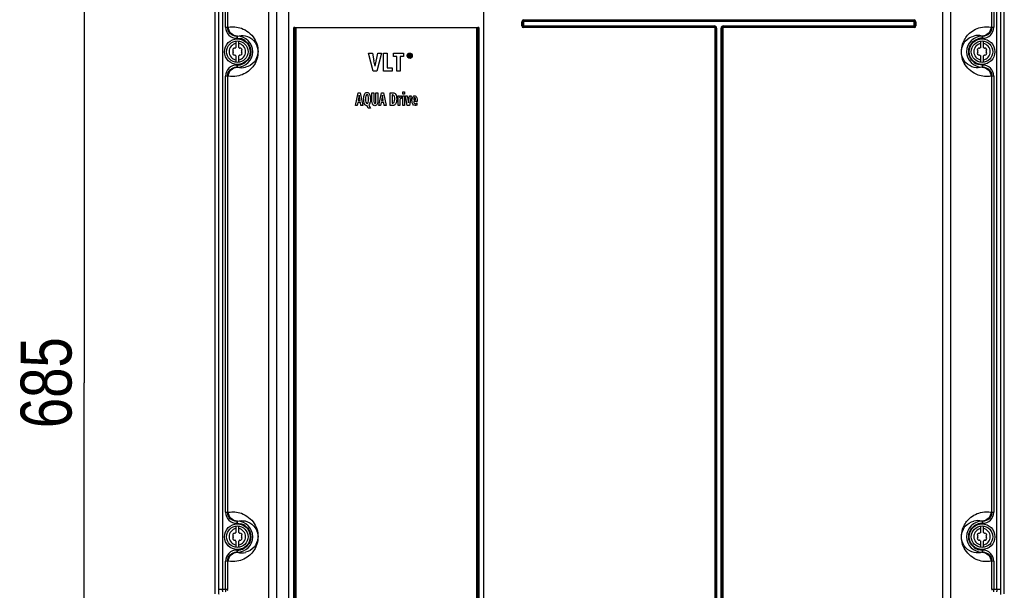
# Model space of a CAD drawing. Header units: inches. Extents: x 0 to 117, y 0 to 83.
# Tile 8 of 74: x 14 to 29, y 39 to 48. Entities that reach past the tile are written whole.
import ezdxf

# ---------------------------------------------------------------- set-up
doc = ezdxf.new("R2010")
doc.units = ezdxf.units.IN
doc.header["$LTSCALE"] = 6.431102
doc.header["$MEASUREMENT"] = 0
doc.layers.get('0').update_dxf_attribs({"linetype": 'CONTINUOUS'})
doc.styles.get("Standard").update_dxf_attribs({"font": 'txt', "width": 0.8})
doc.dimstyles.new('DIMSTYLE_1', dxfattribs={"dimtxt": 0.78125, "dimasz": 0.7, "dimexe": 0.18, "dimexo": 0.0625, "dimgap": 0.09, "dimtad": 1, "dimdec": 1, "dimzin": 4, "dimdsep": 46, "dimtxsty": 'STANDARD', "dimblk": '_FILLED', "dimblk1": '_FILLED', "dimblk2": '_FILLED', "dimcen": 0.09, "dimadec": 0, "dimazin": 0, "dimtfac": 1, "dimtdec": 1, "dimtofl": 0, "dimtmove": 0, "dimatfit": 3, "dimldrblk": '_FILLED', "dimfxl": 1, "dimtolj": 1, "dimtzin": 4, "dimarcsym": 0})
doc.dimstyles.new('DIMSTYLE_2', dxfattribs={"dimtxt": 0.78125, "dimasz": 0.7, "dimexe": 0.18, "dimexo": 0.0625, "dimgap": 0.09, "dimtad": 1, "dimdec": 0, "dimzin": 4, "dimdsep": 46, "dimtxsty": 'STANDARD', "dimblk": '_FILLED', "dimblk1": '_FILLED', "dimblk2": '_FILLED', "dimcen": 0.09, "dimadec": 0, "dimazin": 0, "dimtfac": 1, "dimtdec": 0, "dimtofl": 0, "dimtmove": 0, "dimatfit": 3, "dimldrblk": '_FILLED', "dimfxl": 1, "dimtolj": 1, "dimtzin": 4, "dimarcsym": 0})

# ---------------------------------------------------------------- blocks, each defined once
blk = doc.blocks.new('_FILLED')
at = {"color": 0, "linetype": 'BYBLOCK'}
blk.add_solid([(0, 0), (-1, 0.143), (-1, -0.143)], dxfattribs=at)
blk = doc.blocks.new('*D0')
at = {"color": 7, "linetype": 'CONTINUOUS'}
for p, q in [((36.272, 25.726), (36.272, 34.47)), ((27.664, 28.618), (36.077, 28.618)), ((36.077, 28.618), (36.647, 28.618)), ((36.272, 28.618), (36.272, 25.726)), ((36.272, 22.834), (36.272, 25.726)), ((29.626, 22.834), (36.077, 22.834)), ((36.077, 22.834), (36.647, 22.834))]:
    blk.add_line(p, q, dxfattribs=at)
at = {"color": 7, "linetype": 'CONTINUOUS', "xscale": 0.7, "yscale": 0.7, "zscale": 0.7}
for p, rotation in [((36.272, 28.618), 90), ((36.272, 22.834), 270)]:
    blk.add_blockref('_FILLED', p, dxfattribs=dict(at, rotation=rotation))
at = {"color": 7, "linetype": 'CONTINUOUS', "insert": (35.295, 30.095), "char_height": 0.78125, "width": 9.375, "attachment_point": 1, "rotation": 90, "line_spacing_factor": 0.9}
blk.add_mtext('200 MIN\\PAIR SPACE INLET', dxfattribs=at)
blk = doc.blocks.new('*D7')
at = {"color": 7, "linetype": 'CONTINUOUS'}
for p, q in [((16.817, 55.599), (14.472, 55.599)), ((14.847, 55.599), (14.847, 42.109)), ((14.847, 28.618), (14.847, 42.109)), ((18.142, 28.618), (14.472, 28.618))]:
    blk.add_line(p, q, dxfattribs=at)
at = {"color": 7, "linetype": 'CONTINUOUS', "xscale": 0.7, "yscale": 0.7, "zscale": 0.7}
for p, rotation in [((14.847, 55.599), 90), ((14.847, 28.618), 270)]:
    blk.add_blockref('_FILLED', p, dxfattribs=dict(at, rotation=rotation))
at = {"color": 7, "linetype": 'CONTINUOUS', "insert": (13.871, 42.109), "char_height": 0.7812, "width": 1.875, "attachment_point": 2, "rotation": 90, "line_spacing_factor": 0.9}
blk.add_mtext('685', dxfattribs=at)

msp = doc.modelspace()

# ---------------------------------------------------------------- linework, layer by layer
at = {"color": 7, "linetype": 'CONTINUOUS'}
for p, q in [((16.909, 38.942), (16.909, 55.305)), ((16.967, 55.305), (16.967, 38.942)), ((28.838, 38.942), (28.838, 55.305)), ((28.897, 55.305), (28.897, 38.942)), ((16.855, 38.869), (16.855, 55.165)), ((17.793, 55.209), (17.793, 29.416)), ((28.013, 29.416), (28.013, 55.209)), ((28.951, 38.869), (28.951, 55.165)), ((17.675, 29.444), (17.675, 55.091)), ((17.982, 29.42), (17.982, 55.091)), ((20.974, 29.074), (20.974, 55.091)), ((28.13, 55.091), (28.13, 29.444)), ((17.014, 47.562), (17.014, 54.254)), ((17.045, 54.253), (17.045, 47.563)), ((28.761, 47.563), (28.761, 54.253)), ((28.792, 54.254), (28.792, 47.562)), ((17.014, 47.562), (17.045, 47.562)), ((17.045, 47.563), (17.057, 47.563)), ((18.062, 29.556), (18.062, 47.559)), ((18.062, 47.559), (20.894, 47.559)), ((18.076, 47.556), (18.076, 29.556)), ((18.089, 47.554), (18.089, 29.556)), ((20.866, 47.554), (18.089, 47.554)), ((20.866, 29.556), (20.866, 47.554)), ((20.88, 29.556), (20.88, 47.556)), ((20.894, 47.559), (20.894, 29.556)), ((21.555, 47.583), (21.555, 47.646)), ((21.58, 47.646), (21.555, 47.646)), ((21.555, 47.583), (21.58, 47.583)), ((21.567, 47.646), (21.567, 47.583)), ((21.58, 47.649), (21.58, 47.581)), ((27.573, 47.649), (21.58, 47.649)), ((21.58, 47.581), (24.509, 47.581)), ((21.582, 47.673), (21.582, 47.649)), ((21.582, 47.673), (27.57, 47.673)), ((27.57, 47.661), (21.582, 47.661)), ((21.582, 47.581), (21.582, 47.556)), ((21.582, 47.568), (24.509, 47.568)), ((24.509, 47.556), (21.582, 47.556)), ((24.509, 47.556), (24.509, 47.581)), ((24.643, 47.581), (24.643, 47.556)), ((24.643, 47.581), (27.573, 47.581)), ((24.643, 47.568), (27.57, 47.568)), ((27.57, 47.556), (24.643, 47.556)), ((27.57, 47.649), (27.57, 47.673)), ((27.57, 47.556), (27.57, 47.581)), ((27.573, 47.581), (27.573, 47.649)), ((27.597, 47.646), (27.573, 47.646)), ((27.573, 47.583), (27.597, 47.583)), ((27.585, 47.583), (27.585, 47.646)), ((27.597, 47.646), (27.597, 47.583)), ((28.748, 47.563), (28.761, 47.563)), ((28.761, 47.562), (28.792, 47.562)), ((17.184, 47.424), (17.194, 47.426)), ((17.184, 47.424), (17.184, 47.393)), ((17.184, 47.424), (17.194, 47.424)), ((17.194, 47.393), (17.194, 47.426)), ((24.518, 29.555), (24.518, 47.548)), ((24.542, 47.548), (24.518, 47.548)), ((24.53, 47.548), (24.53, 29.555)), ((24.542, 47.548), (24.542, 29.552)), ((24.61, 29.552), (24.61, 47.548)), ((24.635, 47.548), (24.61, 47.548)), ((24.622, 29.555), (24.622, 47.548)), ((24.635, 47.548), (24.635, 29.555)), ((28.612, 47.426), (28.612, 47.393)), ((28.612, 47.426), (28.622, 47.424)), ((28.612, 47.424), (28.622, 47.424)), ((28.622, 47.393), (28.622, 47.424)), ((17.175, 47.258), (17.175, 47.351)), ((17.195, 47.393), (17.184, 47.393)), ((17.214, 47.352), (17.214, 47.258)), ((28.592, 47.258), (28.592, 47.351)), ((28.622, 47.393), (28.612, 47.393)), ((28.631, 47.352), (28.631, 47.258)), ((17.175, 47.023), (17.175, 47.117)), ((17.214, 47.117), (17.214, 47.024)), ((19.275, 46.888), (19.205, 47.164)), ((19.205, 47.164), (19.264, 47.164)), ((19.264, 47.164), (19.289, 47.044)), ((19.305, 46.963), (19.348, 47.164)), ((19.404, 47.164), (19.334, 46.888)), ((19.348, 47.164), (19.404, 47.164)), ((19.436, 46.888), (19.436, 47.164)), ((19.436, 47.164), (19.491, 47.164)), ((19.491, 47.164), (19.491, 46.938)), ((19.586, 47.114), (19.586, 47.164)), ((19.586, 47.164), (19.743, 47.164)), ((19.637, 47.114), (19.586, 47.114)), ((19.637, 46.888), (19.637, 47.114)), ((19.692, 47.114), (19.692, 46.888)), ((19.743, 47.114), (19.692, 47.114)), ((19.743, 47.164), (19.743, 47.114)), ((19.821, 47.104), (19.821, 47.148)), ((19.821, 47.148), (19.836, 47.148)), ((19.83, 47.104), (19.821, 47.104)), ((19.83, 47.14), (19.83, 47.13)), ((19.836, 47.14), (19.83, 47.14)), ((19.83, 47.13), (19.836, 47.13)), ((19.831, 47.126), (19.83, 47.104)), ((19.843, 47.104), (19.839, 47.111)), ((19.843, 47.123), (19.853, 47.104)), ((19.853, 47.104), (19.843, 47.104)), ((28.592, 47.023), (28.592, 47.117)), ((28.631, 47.117), (28.631, 47.024)), ((17.184, 46.982), (17.184, 46.951)), ((17.184, 46.982), (17.194, 46.982)), ((17.194, 46.949), (17.184, 46.951)), ((17.194, 46.951), (17.184, 46.951)), ((17.194, 46.949), (17.194, 46.982)), ((19.305, 46.963), (19.289, 47.044)), ((28.611, 46.982), (28.622, 46.982)), ((28.612, 46.982), (28.612, 46.949)), ((28.622, 46.951), (28.612, 46.949)), ((28.622, 46.951), (28.612, 46.951)), ((28.622, 46.951), (28.622, 46.982)), ((17.014, 40.121), (17.014, 46.813)), ((17.045, 46.813), (17.014, 46.813)), ((17.045, 46.812), (17.045, 40.122)), ((17.057, 46.812), (17.045, 46.812)), ((19.334, 46.888), (19.275, 46.888)), ((19.568, 46.888), (19.436, 46.888)), ((19.491, 46.938), (19.568, 46.938)), ((19.568, 46.938), (19.568, 46.888)), ((19.692, 46.888), (19.637, 46.888)), ((28.761, 46.812), (28.748, 46.812)), ((28.792, 46.813), (28.761, 46.813)), ((28.761, 40.122), (28.761, 46.812)), ((28.792, 46.813), (28.792, 40.121)), ((19.005, 46.361), (19.046, 46.557)), ((19.046, 46.557), (19.078, 46.557)), ((19.062, 46.52), (19.047, 46.438)), ((19.075, 46.438), (19.062, 46.52)), ((19.078, 46.557), (19.117, 46.361)), ((19.257, 46.432), (19.257, 46.557)), ((19.257, 46.557), (19.286, 46.557)), ((19.286, 46.557), (19.286, 46.425)), ((19.319, 46.425), (19.319, 46.557)), ((19.319, 46.557), (19.347, 46.557)), ((19.347, 46.557), (19.347, 46.432)), ((19.363, 46.361), (19.403, 46.557)), ((19.403, 46.557), (19.435, 46.557)), ((19.419, 46.52), (19.404, 46.438)), ((19.432, 46.438), (19.419, 46.52)), ((19.435, 46.557), (19.475, 46.361)), ((19.538, 46.361), (19.538, 46.557)), ((19.538, 46.557), (19.582, 46.557)), ((19.567, 46.523), (19.567, 46.395)), ((19.575, 46.523), (19.567, 46.523)), ((19.657, 46.508), (19.682, 46.508)), ((19.682, 46.508), (19.683, 46.481)), ((19.711, 46.51), (19.713, 46.469)), ((19.73, 46.533), (19.73, 46.572)), ((19.73, 46.572), (19.757, 46.572)), ((19.757, 46.533), (19.73, 46.533)), ((19.73, 46.361), (19.73, 46.508)), ((19.73, 46.508), (19.757, 46.508)), ((19.757, 46.572), (19.757, 46.533)), ((19.757, 46.508), (19.757, 46.361)), ((19.799, 46.361), (19.77, 46.508)), ((19.77, 46.508), (19.799, 46.508)), ((19.799, 46.508), (19.816, 46.403)), ((19.816, 46.403), (19.833, 46.508)), ((19.86, 46.508), (19.832, 46.361)), ((19.833, 46.508), (19.86, 46.508)), ((19.033, 46.361), (19.005, 46.361)), ((19.042, 46.405), (19.033, 46.361)), ((19.08, 46.405), (19.042, 46.405)), ((19.047, 46.438), (19.075, 46.438)), ((19.088, 46.361), (19.08, 46.405)), ((19.117, 46.361), (19.088, 46.361)), ((19.201, 46.322), (19.186, 46.357)), ((19.208, 46.367), (19.233, 46.322)), ((19.39, 46.361), (19.363, 46.361)), ((19.399, 46.405), (19.39, 46.361)), ((19.438, 46.405), (19.399, 46.405)), ((19.404, 46.438), (19.432, 46.438)), ((19.445, 46.361), (19.438, 46.405)), ((19.475, 46.361), (19.445, 46.361)), ((19.578, 46.361), (19.538, 46.361)), ((19.567, 46.395), (19.576, 46.395)), ((19.658, 46.361), (19.658, 46.477)), ((19.686, 46.361), (19.658, 46.361)), ((19.683, 46.481), (19.688, 46.493)), ((19.686, 46.426), (19.686, 46.361)), ((19.757, 46.361), (19.73, 46.361)), ((19.832, 46.361), (19.799, 46.361)), ((19.898, 46.456), (19.898, 46.446)), ((19.898, 46.446), (19.927, 46.446)), ((19.952, 46.422), (19.898, 46.422)), ((19.946, 46.4), (19.947, 46.367)), ((19.952, 46.433), (19.952, 46.422)), ((19.233, 46.322), (19.201, 46.322)), ((17.014, 40.121), (17.045, 40.121)), ((17.045, 40.122), (17.057, 40.122)), ((28.748, 40.122), (28.761, 40.122)), ((28.761, 40.121), (28.792, 40.121)), ((17.175, 39.817), (17.175, 39.91)), ((17.184, 39.983), (17.194, 39.985)), ((17.184, 39.983), (17.184, 39.952)), ((17.184, 39.983), (17.194, 39.983)), ((17.195, 39.952), (17.184, 39.952)), ((17.194, 39.952), (17.194, 39.985)), ((17.214, 39.911), (17.214, 39.817)), ((28.592, 39.817), (28.592, 39.91)), ((28.612, 39.985), (28.622, 39.983)), ((28.612, 39.985), (28.612, 39.952)), ((28.612, 39.983), (28.622, 39.983)), ((28.622, 39.952), (28.612, 39.952)), ((28.622, 39.952), (28.622, 39.983)), ((28.631, 39.911), (28.631, 39.817)), ((17.175, 39.582), (17.175, 39.676)), ((17.214, 39.676), (17.214, 39.583)), ((28.592, 39.582), (28.592, 39.676)), ((28.631, 39.676), (28.631, 39.583)), ((17.184, 39.541), (17.184, 39.51)), ((17.184, 39.541), (17.194, 39.541)), ((17.194, 39.508), (17.184, 39.51)), ((17.194, 39.51), (17.184, 39.51)), ((17.194, 39.508), (17.194, 39.541)), ((28.611, 39.541), (28.622, 39.541)), ((28.612, 39.541), (28.612, 39.508)), ((28.622, 39.51), (28.612, 39.508)), ((28.622, 39.51), (28.612, 39.51)), ((28.622, 39.51), (28.622, 39.541)), ((17.014, 38.942), (17.014, 39.372)), ((17.045, 39.372), (17.014, 39.372)), ((17.045, 39.371), (17.045, 38.942)), ((17.057, 39.371), (17.045, 39.371)), ((28.761, 39.371), (28.748, 39.371)), ((28.792, 39.372), (28.761, 39.372)), ((28.761, 38.942), (28.761, 39.371)), ((28.792, 39.372), (28.792, 38.942)), ((16.909, 38.942), (17.045, 38.942)), ((28.761, 38.942), (28.897, 38.942))]:
    msp.add_line(p, q, dxfattribs=at)
for centre, radius in [((17.194, 47.187), 0.197), ((17.194, 47.187), 0.165), ((28.612, 47.187), 0.197), ((28.612, 47.187), 0.165), ((17.194, 39.746), 0.197), ((17.194, 39.746), 0.165), ((28.612, 39.746), 0.197), ((28.612, 39.746), 0.165)]:
    msp.add_circle(centre, radius, dxfattribs=at)
for centre, radius, start, end in [((21.582, 47.646), 0.0271, 90, 180), ((21.582, 47.583), 0.0271, 180, 270), ((21.582, 47.646), 0.0148, 90, 180), ((21.582, 47.583), 0.0148, 180, 270), ((24.509, 47.548), 0.033, 0, 90), ((24.509, 47.548), 0.0207, 0, 90), ((24.509, 47.548), 0.00838, 0, 90), ((24.643, 47.548), 0.033, 90, 180), ((24.643, 47.548), 0.0207, 90, 180), ((24.643, 47.548), 0.00838, 90, 180), ((27.57, 47.646), 0.0271, 0, 90), ((27.57, 47.646), 0.0148, 0, 90), ((27.57, 47.583), 0.0271, 270, 0), ((27.57, 47.583), 0.0148, 270, 0), ((17.194, 47.187), 0.237, 270, 90), ((28.612, 47.187), 0.237, 90, 270), ((28.546, 47.182), 0.253, 74.9633, 104.2365), ((17.194, 47.187), 0.126, 98.9893, 261.0107), ((17.194, 47.238), 0.0278, 135.1823, 160.2725), ((17.194, 47.187), 0.126, 278.9893, 81.0107), ((17.194, 47.238), 0.0278, 19.8771, 44.8177), ((17.194, 47.187), 0.206, 56.3091, 76.146), ((28.612, 47.187), 0.126, 98.9893, 261.0107), ((28.612, 47.187), 0.206, 110.112, 123.4636), ((28.612, 47.186), 0.207, 96.271, 110.0281), ((28.612, 47.238), 0.0278, 135.1823, 160.2725), ((28.612, 47.189), 0.204, 90.0157, 96.2774), ((28.612, 47.187), 0.126, 278.9893, 81.0107), ((28.612, 47.238), 0.0278, 19.8771, 44.8177), ((17.15, 47.213), 0.0278, 79.8771, 220.1223), ((17.15, 47.162), 0.0278, 139.8771, 280.1223), ((17.12, 47.187), 0.0118, 319.8771, 40.1243), ((17.157, 47.252), 0.0118, 259.8771, 340.1243), ((17.157, 47.123), 0.0118, 19.8771, 100.1243), ((17.194, 47.136), 0.0278, 199.8771, 224.8177), ((17.194, 47.136), 0.0278, 315.1823, 340.2725), ((17.231, 47.252), 0.0118, 199.8771, 280.1243), ((17.231, 47.123), 0.0118, 79.8771, 160.1243), ((17.238, 47.213), 0.0278, 319.8771, 100.1223), ((17.238, 47.162), 0.0278, 259.8771, 40.1223), ((17.269, 47.187), 0.0118, 139.8771, 220.1243), ((19.836, 47.124), 0.0389, 204.5496, 214.5328), ((19.837, 47.123), 0.0286, 207.7676, 223.0791), ((19.836, 47.129), 0.0284, 32.7108, 42.9028), ((19.836, 47.122), 0.028, 316.9472, 332.8395), ((19.837, 47.127), 0.0385, 24.1297, 34.2176), ((19.837, 47.124), 0.0387, 325.8909, 335.8779), ((28.567, 47.213), 0.0278, 79.8771, 220.1223), ((28.567, 47.162), 0.0278, 139.8771, 280.1223), ((28.537, 47.187), 0.0118, 319.8771, 40.1243), ((28.574, 47.252), 0.0118, 259.8771, 340.1243), ((28.574, 47.123), 0.0118, 19.8771, 100.1243), ((28.612, 47.136), 0.0278, 199.8771, 224.8177), ((28.612, 47.136), 0.0278, 315.1823, 340.2725), ((28.649, 47.252), 0.0118, 199.8771, 280.1243), ((28.649, 47.123), 0.0118, 79.8771, 160.1243), ((28.656, 47.213), 0.0278, 319.8771, 100.1223), ((28.656, 47.162), 0.0278, 259.8771, 40.1223), ((28.686, 47.187), 0.0118, 139.8771, 220.1243), ((17.194, 47.186), 0.204, 270.0157, 276.2774), ((17.26, 47.193), 0.253, 254.9645, 283.9667), ((17.194, 47.189), 0.207, 276.271, 290.0281), ((17.194, 47.188), 0.206, 290.112, 303.4636), ((19.838, 47.121), 0.0361, 285.082, 306.1762), ((28.612, 47.188), 0.206, 236.3091, 256.146), ((19.12, 46.486), 0.111, 20.6747, 24.3278), ((19.108, 46.481), 0.124, 17.2808, 20.6748), ((19.418, 46.459), 0.288, 179.9811, 181.8719), ((19.082, 46.445), 0.152, 344.5158, 346.6703), ((18.944, 46.459), 0.29, 359.9813, 1.8608), ((19.854, 46.426), 0.169, 174.5344, 180.0092), ((20.064, 46.435), 0.193, 179.9775, 182.1423), ((17.194, 39.746), 0.126, 98.9893, 261.0107), ((17.194, 39.746), 0.237, 270, 90), ((17.194, 39.746), 0.126, 278.9893, 81.0107), ((17.194, 39.746), 0.206, 56.3091, 76.146), ((28.612, 39.746), 0.237, 90, 270), ((28.546, 39.741), 0.253, 74.9633, 104.2365), ((28.612, 39.746), 0.126, 98.9893, 261.0107), ((28.612, 39.746), 0.206, 110.112, 123.4636), ((28.612, 39.745), 0.207, 96.271, 110.0281), ((28.612, 39.748), 0.204, 90.0157, 96.2774), ((28.612, 39.746), 0.126, 278.9893, 81.0107), ((17.15, 39.772), 0.0278, 79.8771, 220.1223), ((17.15, 39.721), 0.0278, 139.8771, 280.1223), ((17.12, 39.746), 0.0118, 319.8771, 40.1243), ((17.157, 39.811), 0.0118, 259.8771, 340.1243), ((17.194, 39.797), 0.0278, 135.1823, 160.2725), ((17.194, 39.797), 0.0278, 19.8771, 44.8177), ((17.231, 39.811), 0.0118, 199.8771, 280.1243), ((17.238, 39.772), 0.0278, 319.8771, 100.1223), ((17.238, 39.721), 0.0278, 259.8771, 40.1223), ((17.269, 39.746), 0.0118, 139.8771, 220.1243), ((28.567, 39.772), 0.0278, 79.8771, 220.1223), ((28.567, 39.721), 0.0278, 139.8771, 280.1223), ((28.537, 39.746), 0.0118, 319.8771, 40.1243), ((28.574, 39.811), 0.0118, 259.8771, 340.1243), ((28.612, 39.797), 0.0278, 135.1823, 160.2725), ((28.612, 39.797), 0.0278, 19.8771, 44.8177), ((28.649, 39.811), 0.0118, 199.8771, 280.1243), ((28.656, 39.772), 0.0278, 319.8771, 100.1223), ((28.656, 39.721), 0.0278, 259.8771, 40.1223), ((28.686, 39.746), 0.0118, 139.8771, 220.1243), ((17.157, 39.682), 0.0118, 19.8771, 100.1243), ((17.194, 39.695), 0.0278, 199.8771, 224.8177), ((17.194, 39.695), 0.0278, 315.1823, 340.2725), ((17.194, 39.748), 0.207, 276.271, 290.0281), ((17.231, 39.682), 0.0118, 79.8771, 160.1243), ((17.194, 39.747), 0.206, 290.112, 303.4636), ((28.612, 39.747), 0.206, 236.3091, 256.146), ((28.574, 39.682), 0.0118, 19.8771, 100.1243), ((28.612, 39.695), 0.0278, 199.8771, 224.8177), ((28.612, 39.695), 0.0278, 315.1823, 340.2725), ((28.649, 39.682), 0.0118, 79.8771, 160.1243), ((17.194, 39.745), 0.204, 270.0157, 276.2774), ((17.26, 39.752), 0.253, 254.9645, 283.9667), ((17.113, 38.935), 0.0681, 175.5143, 180.0538)]:
    msp.add_arc(centre, radius, start, end, dxfattribs=at)
for points, knots in [([(17.014, 47.562), (17.014, 47.518), (17.051, 47.428), (17.141, 47.393), (17.184, 47.393)], [0, 0, 0, 0, 0.499827, 1, 1, 1, 1]), ([(17.184, 47.424), (17.149, 47.424), (17.075, 47.453), (17.045, 47.526), (17.045, 47.562)], [0, 0, 0, 0, 0.5002, 1, 1, 1, 1]), ([(17.057, 47.563), (17.123, 47.574), (17.28, 47.563), (17.442, 47.433), (17.522, 47.244), (17.508, 47.058), (17.386, 46.883), (17.261, 46.823), (17.188, 46.811)], [0, 0, 0, 0, 0.166622, 0.378136, 0.480342, 0.673098, 0.815919, 1, 1, 1, 1]), ([(17.194, 47.426), (17.159, 47.426), (17.087, 47.456), (17.058, 47.529), (17.057, 47.564)], [0, 0, 0, 0, 0.498583, 1, 1, 1, 1]), ([(28.748, 46.812), (28.683, 46.8), (28.525, 46.812), (28.364, 46.942), (28.284, 47.13), (28.298, 47.317), (28.42, 47.492), (28.545, 47.552), (28.617, 47.564)], [0, 0, 0, 0, 0.166622, 0.378136, 0.480342, 0.673098, 0.815919, 1, 1, 1, 1]), ([(28.748, 47.564), (28.748, 47.529), (28.719, 47.456), (28.646, 47.426), (28.612, 47.426)], [0, 0, 0, 0, 0.501164, 1, 1, 1, 1]), ([(28.761, 47.562), (28.761, 47.526), (28.731, 47.453), (28.657, 47.424), (28.622, 47.424)], [0, 0, 0, 0, 0.499805, 1, 1, 1, 1]), ([(28.622, 47.393), (28.665, 47.393), (28.755, 47.428), (28.792, 47.518), (28.792, 47.562)], [0, 0, 0, 0, 0.500176, 1, 1, 1, 1]), ([(17.194, 47.426), (17.233, 47.436), (17.326, 47.439), (17.455, 47.366), (17.533, 47.206), (17.478, 47.024), (17.37, 46.96), (17.321, 46.948)], [0, 0, 0, 0, 0.155556, 0.346674, 0.543953, 0.804424, 1, 1, 1, 1]), ([(28.612, 46.949), (28.573, 46.938), (28.48, 46.936), (28.352, 47.008), (28.273, 47.166), (28.326, 47.349), (28.435, 47.415), (28.484, 47.427)], [0, 0, 0, 0, 0.155449, 0.346161, 0.539065, 0.803846, 1, 1, 1, 1]), ([(17.184, 46.982), (17.141, 46.982), (17.051, 46.946), (17.014, 46.856), (17.014, 46.813)], [0, 0, 0, 0, 0.500176, 1, 1, 1, 1]), ([(17.045, 46.813), (17.045, 46.848), (17.075, 46.922), (17.149, 46.951), (17.184, 46.951)], [0, 0, 0, 0, 0.499805, 1, 1, 1, 1]), ([(17.057, 46.811), (17.058, 46.846), (17.087, 46.919), (17.159, 46.949), (17.194, 46.949)], [0, 0, 0, 0, 0.501164, 1, 1, 1, 1]), ([(28.612, 46.949), (28.646, 46.949), (28.719, 46.919), (28.748, 46.846), (28.748, 46.811)], [0, 0, 0, 0, 0.498583, 1, 1, 1, 1]), ([(28.792, 46.813), (28.792, 46.856), (28.755, 46.946), (28.665, 46.982), (28.622, 46.982)], [0, 0, 0, 0, 0.499827, 1, 1, 1, 1]), ([(28.622, 46.951), (28.657, 46.951), (28.731, 46.922), (28.761, 46.848), (28.761, 46.813)], [0, 0, 0, 0, 0.5002, 1, 1, 1, 1]), ([(19.607, 46.457), (19.607, 46.471), (19.606, 46.491), (19.595, 46.517), (19.581, 46.523), (19.575, 46.523)], [0, 0, 0, 0, 0.502137, 0.753488, 1, 1, 1, 1]), ([(19.699, 46.508), (19.702, 46.509), (19.706, 46.51), (19.71, 46.51), (19.711, 46.51), (19.711, 46.51)], [0, 0, 0, 0, 0.857744, 0.996903, 1, 1, 1, 1]), ([(19.186, 46.357), (19.186, 46.357), (19.185, 46.357), (19.166, 46.357), (19.152, 46.367), (19.143, 46.386)], [0, 0, 0, 0, 0.003263, 0.056542, 1, 1, 1, 1]), ([(19.347, 46.432), (19.347, 46.416), (19.346, 46.391), (19.327, 46.363), (19.31, 46.358), (19.302, 46.358)], [0, 0, 0, 0, 0.498204, 0.747112, 1, 1, 1, 1]), ([(19.302, 46.393), (19.309, 46.393), (19.32, 46.405), (19.319, 46.418), (19.319, 46.425)], [0, 0, 0, 0, 0.490396, 1, 1, 1, 1]), ([(17.014, 40.121), (17.014, 40.077), (17.051, 39.987), (17.141, 39.952), (17.184, 39.952)], [0, 0, 0, 0, 0.499827, 1, 1, 1, 1]), ([(17.184, 39.983), (17.149, 39.983), (17.075, 40.012), (17.045, 40.085), (17.045, 40.121)], [0, 0, 0, 0, 0.5002, 1, 1, 1, 1]), ([(17.057, 40.122), (17.123, 40.133), (17.28, 40.122), (17.442, 39.992), (17.522, 39.804), (17.508, 39.617), (17.386, 39.442), (17.261, 39.382), (17.188, 39.37)], [0, 0, 0, 0, 0.166622, 0.378136, 0.480342, 0.673098, 0.815919, 1, 1, 1, 1]), ([(17.194, 39.985), (17.159, 39.985), (17.087, 40.015), (17.058, 40.088), (17.057, 40.123)], [0, 0, 0, 0, 0.498583, 1, 1, 1, 1]), ([(28.748, 39.371), (28.683, 39.359), (28.525, 39.371), (28.364, 39.501), (28.284, 39.689), (28.298, 39.876), (28.42, 40.051), (28.545, 40.111), (28.617, 40.123)], [0, 0, 0, 0, 0.166622, 0.378136, 0.480342, 0.673098, 0.815919, 1, 1, 1, 1]), ([(28.748, 40.123), (28.748, 40.088), (28.719, 40.015), (28.646, 39.985), (28.612, 39.985)], [0, 0, 0, 0, 0.501164, 1, 1, 1, 1]), ([(28.761, 40.121), (28.761, 40.085), (28.731, 40.012), (28.657, 39.983), (28.622, 39.983)], [0, 0, 0, 0, 0.499805, 1, 1, 1, 1]), ([(28.622, 39.952), (28.665, 39.952), (28.755, 39.987), (28.792, 40.077), (28.792, 40.121)], [0, 0, 0, 0, 0.500176, 1, 1, 1, 1]), ([(17.194, 39.985), (17.233, 39.995), (17.326, 39.998), (17.455, 39.925), (17.533, 39.765), (17.478, 39.583), (17.37, 39.519), (17.321, 39.507)], [0, 0, 0, 0, 0.155556, 0.346674, 0.543953, 0.804424, 1, 1, 1, 1]), ([(28.612, 39.508), (28.573, 39.497), (28.48, 39.495), (28.352, 39.567), (28.273, 39.725), (28.326, 39.908), (28.435, 39.974), (28.484, 39.986)], [0, 0, 0, 0, 0.155449, 0.346161, 0.539065, 0.803846, 1, 1, 1, 1]), ([(17.184, 39.541), (17.141, 39.541), (17.051, 39.505), (17.014, 39.415), (17.014, 39.372)], [0, 0, 0, 0, 0.500176, 1, 1, 1, 1]), ([(17.045, 39.372), (17.045, 39.407), (17.075, 39.481), (17.149, 39.51), (17.184, 39.51)], [0, 0, 0, 0, 0.499805, 1, 1, 1, 1]), ([(17.057, 39.37), (17.058, 39.405), (17.087, 39.478), (17.159, 39.508), (17.194, 39.508)], [0, 0, 0, 0, 0.501164, 1, 1, 1, 1]), ([(28.612, 39.508), (28.646, 39.508), (28.719, 39.478), (28.748, 39.405), (28.748, 39.37)], [0, 0, 0, 0, 0.498583, 1, 1, 1, 1]), ([(28.792, 39.372), (28.792, 39.415), (28.755, 39.505), (28.665, 39.541), (28.622, 39.541)], [0, 0, 0, 0, 0.499827, 1, 1, 1, 1]), ([(28.622, 39.51), (28.657, 39.51), (28.731, 39.481), (28.761, 39.407), (28.761, 39.372)], [0, 0, 0, 0, 0.5002, 1, 1, 1, 1]), ([(16.913, 38.859), (16.912, 38.865), (16.91, 38.892), (16.909, 38.92), (16.909, 38.942)], [0, 0, 0, 0, 0.214559, 1, 1, 1, 1]), ([(16.972, 38.9), (16.971, 38.903), (16.968, 38.917), (16.967, 38.931), (16.967, 38.942)], [0, 0, 0, 0, 0.215623, 1, 1, 1, 1]), ([(17.014, 38.942), (17.014, 38.931), (17.014, 38.917), (17.015, 38.903), (17.015, 38.9)], [0, 0, 0, 0, 0.785665, 1, 1, 1, 1]), ([(28.761, 38.942), (28.761, 38.937), (28.761, 38.932), (28.76, 38.926), (28.76, 38.926)], [0, 0, 0, 0, 0.852957, 1, 1, 1, 1]), ([(28.791, 38.9), (28.791, 38.903), (28.792, 38.917), (28.792, 38.931), (28.792, 38.942)], [0, 0, 0, 0, 0.214335, 1, 1, 1, 1]), ([(28.838, 38.942), (28.838, 38.931), (28.838, 38.917), (28.835, 38.903), (28.834, 38.9)], [0, 0, 0, 0, 0.784377, 1, 1, 1, 1]), ([(28.897, 38.942), (28.897, 38.934), (28.897, 38.907), (28.895, 38.879), (28.893, 38.859)], [0, 0, 0, 0, 0.275777, 1, 1, 1, 1])]:
    msp.add_open_spline(points, degree=3, knots=knots, dxfattribs=at)
for points in [[(18.076, 47.556), (18.071, 47.558), (18.067, 47.559), (18.062, 47.559)], [(18.089, 47.554), (18.085, 47.554), (18.08, 47.555), (18.076, 47.556)], [(20.88, 47.556), (20.875, 47.555), (20.871, 47.554), (20.866, 47.554)], [(20.894, 47.559), (20.889, 47.559), (20.884, 47.558), (20.88, 47.556)], [(28.617, 47.564), (28.66, 47.571), (28.705, 47.571), (28.748, 47.563)], [(17.195, 47.393), (17.211, 47.393), (17.228, 47.391), (17.243, 47.387)], [(17.308, 47.358), (17.341, 47.336), (17.368, 47.304), (17.383, 47.268)], [(17.383, 47.268), (17.404, 47.218), (17.404, 47.156), (17.383, 47.106)], [(28.423, 47.107), (28.401, 47.156), (28.402, 47.219), (28.423, 47.269)], [(28.423, 47.269), (28.438, 47.305), (28.466, 47.337), (28.498, 47.359)], [(17.383, 47.106), (17.367, 47.07), (17.34, 47.038), (17.308, 47.016)], [(19.797, 47.126), (19.797, 47.132), (19.798, 47.138), (19.801, 47.143)], [(19.801, 47.108), (19.798, 47.113), (19.797, 47.119), (19.797, 47.126)], [(19.801, 47.143), (19.803, 47.147), (19.805, 47.151), (19.809, 47.155)], [(19.808, 47.097), (19.807, 47.099), (19.805, 47.1), (19.804, 47.102)], [(19.81, 47.137), (19.809, 47.133), (19.808, 47.13), (19.808, 47.126)], [(19.808, 47.126), (19.808, 47.119), (19.81, 47.114), (19.812, 47.109)], [(19.809, 47.155), (19.813, 47.159), (19.817, 47.162), (19.823, 47.164)], [(19.816, 47.148), (19.813, 47.145), (19.811, 47.141), (19.81, 47.137)], [(19.836, 47.157), (19.828, 47.157), (19.822, 47.154), (19.816, 47.148)], [(19.816, 47.103), (19.818, 47.102), (19.819, 47.101), (19.82, 47.1)], [(19.82, 47.1), (19.823, 47.097), (19.827, 47.096), (19.831, 47.095)], [(19.823, 47.164), (19.827, 47.165), (19.831, 47.166), (19.836, 47.166)], [(19.839, 47.111), (19.836, 47.116), (19.833, 47.121), (19.831, 47.126)], [(19.836, 47.166), (19.845, 47.166), (19.853, 47.164), (19.859, 47.159)], [(19.856, 47.148), (19.851, 47.154), (19.844, 47.157), (19.836, 47.157)], [(19.836, 47.148), (19.842, 47.148), (19.846, 47.147), (19.848, 47.145)], [(19.841, 47.14), (19.839, 47.14), (19.837, 47.14), (19.836, 47.14)], [(19.836, 47.13), (19.839, 47.13), (19.841, 47.13), (19.842, 47.131)], [(19.836, 47.095), (19.844, 47.095), (19.851, 47.098), (19.856, 47.103)], [(19.844, 47.136), (19.844, 47.138), (19.843, 47.139), (19.841, 47.14)], [(19.842, 47.131), (19.843, 47.132), (19.844, 47.133), (19.844, 47.136)], [(19.85, 47.126), (19.848, 47.124), (19.845, 47.123), (19.843, 47.123)], [(19.848, 47.145), (19.851, 47.143), (19.852, 47.139), (19.852, 47.135)], [(19.852, 47.135), (19.852, 47.131), (19.851, 47.128), (19.85, 47.126)], [(19.859, 47.159), (19.861, 47.158), (19.863, 47.156), (19.864, 47.155)], [(19.864, 47.126), (19.864, 47.133), (19.863, 47.139), (19.86, 47.144)], [(19.861, 47.11), (19.863, 47.114), (19.864, 47.119), (19.864, 47.126)], [(19.864, 47.155), (19.866, 47.153), (19.868, 47.151), (19.869, 47.149)], [(19.869, 47.102), (19.868, 47.1), (19.866, 47.099), (19.864, 47.097)], [(19.872, 47.143), (19.874, 47.138), (19.876, 47.132), (19.876, 47.126)], [(19.876, 47.126), (19.876, 47.119), (19.874, 47.113), (19.872, 47.108)], [(28.498, 47.017), (28.465, 47.038), (28.438, 47.071), (28.423, 47.107)], [(19.836, 47.085), (19.825, 47.085), (19.816, 47.089), (19.808, 47.097)], [(19.831, 47.095), (19.833, 47.095), (19.835, 47.095), (19.836, 47.095)], [(19.847, 47.086), (19.844, 47.086), (19.84, 47.085), (19.836, 47.085)], [(19.864, 47.097), (19.863, 47.095), (19.861, 47.094), (19.859, 47.092)], [(28.611, 46.982), (28.594, 46.982), (28.578, 46.984), (28.563, 46.988)], [(17.188, 46.811), (17.145, 46.804), (17.1, 46.804), (17.057, 46.812)], [(19.13, 46.459), (19.13, 46.489), (19.135, 46.513), (19.143, 46.532)], [(19.143, 46.532), (19.152, 46.551), (19.165, 46.561), (19.182, 46.561)], [(19.165, 46.508), (19.162, 46.495), (19.16, 46.478), (19.16, 46.459)], [(19.182, 46.527), (19.174, 46.527), (19.168, 46.521), (19.165, 46.508)], [(19.182, 46.561), (19.2, 46.561), (19.213, 46.551), (19.222, 46.532)], [(19.2, 46.508), (19.197, 46.521), (19.191, 46.527), (19.182, 46.527)], [(19.205, 46.459), (19.205, 46.478), (19.204, 46.495), (19.2, 46.508)], [(19.227, 46.518), (19.231, 46.504), (19.234, 46.488), (19.235, 46.469)], [(19.582, 46.557), (19.597, 46.558), (19.611, 46.547), (19.62, 46.535)], [(19.62, 46.535), (19.636, 46.514), (19.637, 46.484), (19.637, 46.457)], [(19.658, 46.477), (19.658, 46.487), (19.658, 46.497), (19.657, 46.507)], [(19.688, 46.493), (19.689, 46.496), (19.691, 46.499), (19.693, 46.502)], [(19.693, 46.502), (19.694, 46.504), (19.697, 46.506), (19.699, 46.508)], [(19.882, 46.487), (19.887, 46.497), (19.893, 46.504), (19.9, 46.507)], [(19.9, 46.507), (19.904, 46.509), (19.908, 46.51), (19.912, 46.51)], [(19.912, 46.51), (19.914, 46.51), (19.918, 46.509), (19.922, 46.509)], [(19.922, 46.509), (19.926, 46.508), (19.931, 46.505), (19.935, 46.5)], [(19.935, 46.5), (19.94, 46.496), (19.944, 46.488), (19.947, 46.478)], [(19.138, 46.4), (19.134, 46.414), (19.131, 46.431), (19.131, 46.45)], [(19.143, 46.386), (19.141, 46.391), (19.14, 46.395), (19.138, 46.4)], [(19.16, 46.459), (19.16, 46.44), (19.162, 46.424), (19.165, 46.411)], [(19.165, 46.411), (19.168, 46.397), (19.174, 46.391), (19.182, 46.391)], [(19.182, 46.391), (19.191, 46.391), (19.197, 46.397), (19.2, 46.411)], [(19.2, 46.411), (19.204, 46.424), (19.205, 46.44), (19.205, 46.459)], [(19.219, 46.381), (19.216, 46.376), (19.212, 46.371), (19.208, 46.367)], [(19.225, 46.394), (19.223, 46.389), (19.221, 46.385), (19.219, 46.381)], [(19.228, 46.404), (19.227, 46.401), (19.226, 46.397), (19.225, 46.394)], [(19.235, 46.459), (19.235, 46.441), (19.233, 46.424), (19.23, 46.41)], [(19.259, 46.406), (19.258, 46.414), (19.257, 46.422), (19.257, 46.432)], [(19.302, 46.358), (19.279, 46.358), (19.264, 46.374), (19.259, 46.406)], [(19.286, 46.425), (19.286, 46.413), (19.291, 46.393), (19.302, 46.393)], [(19.576, 46.395), (19.586, 46.395), (19.596, 46.404), (19.6, 46.413)], [(19.619, 46.384), (19.61, 46.371), (19.594, 46.36), (19.578, 46.361)], [(19.6, 46.413), (19.605, 46.427), (19.607, 46.442), (19.607, 46.457)], [(19.637, 46.457), (19.637, 46.432), (19.634, 46.404), (19.619, 46.384)], [(19.689, 46.456), (19.688, 46.452), (19.687, 46.447), (19.686, 46.442)], [(19.694, 46.467), (19.692, 46.464), (19.69, 46.461), (19.689, 46.456)], [(19.704, 46.47), (19.7, 46.47), (19.697, 46.469), (19.694, 46.467)], [(19.713, 46.469), (19.71, 46.47), (19.707, 46.47), (19.704, 46.47)], [(19.871, 46.435), (19.871, 46.444), (19.872, 46.453), (19.874, 46.461)], [(19.883, 46.38), (19.876, 46.392), (19.872, 46.408), (19.872, 46.427)], [(19.874, 46.461), (19.875, 46.47), (19.878, 46.479), (19.882, 46.487)], [(19.918, 46.359), (19.902, 46.359), (19.89, 46.366), (19.883, 46.38)], [(19.9, 46.468), (19.899, 46.464), (19.898, 46.46), (19.898, 46.456)], [(19.898, 46.422), (19.898, 46.413), (19.9, 46.406), (19.903, 46.399)], [(19.904, 46.478), (19.902, 46.475), (19.901, 46.472), (19.9, 46.468)], [(19.903, 46.399), (19.907, 46.392), (19.913, 46.389), (19.921, 46.389)], [(19.912, 46.483), (19.909, 46.483), (19.906, 46.481), (19.904, 46.478)], [(19.924, 46.472), (19.922, 46.479), (19.918, 46.483), (19.912, 46.483)], [(19.947, 46.367), (19.938, 46.361), (19.928, 46.359), (19.918, 46.359)], [(19.921, 46.389), (19.923, 46.389), (19.925, 46.389), (19.928, 46.39)], [(19.927, 46.446), (19.927, 46.456), (19.926, 46.464), (19.924, 46.472)], [(19.928, 46.39), (19.93, 46.39), (19.932, 46.391), (19.935, 46.392)], [(19.935, 46.392), (19.939, 46.395), (19.943, 46.397), (19.946, 46.4)], [(19.947, 46.478), (19.95, 46.467), (19.952, 46.452), (19.952, 46.433)], [(28.617, 40.123), (28.66, 40.13), (28.705, 40.13), (28.748, 40.122)], [(17.195, 39.952), (17.211, 39.952), (17.228, 39.95), (17.243, 39.946)], [(17.308, 39.917), (17.341, 39.896), (17.368, 39.863), (17.383, 39.827)], [(28.423, 39.828), (28.438, 39.864), (28.466, 39.896), (28.498, 39.918)], [(17.383, 39.827), (17.404, 39.777), (17.404, 39.715), (17.383, 39.665)], [(28.423, 39.666), (28.401, 39.716), (28.402, 39.778), (28.423, 39.828)], [(17.383, 39.665), (17.367, 39.629), (17.34, 39.597), (17.308, 39.575)], [(28.498, 39.576), (28.465, 39.597), (28.438, 39.63), (28.423, 39.666)], [(28.611, 39.541), (28.594, 39.541), (28.578, 39.543), (28.563, 39.547)], [(17.188, 39.37), (17.145, 39.363), (17.1, 39.363), (17.057, 39.371)], [(17.046, 38.923), (17.046, 38.927), (17.045, 38.931), (17.045, 38.935)]]:
    msp.add_open_spline(points, degree=3, dxfattribs=at)

# ---------------------------------------------------------------- dimensions: what is measured, and where the dimension line sits
dim = msp.add_linear_dim(base=(14.847, 28.618), p1=(16.817, 55.599), p2=(18.142, 28.618), angle=270, dimstyle='DIMSTYLE_2', dxfattribs=at)
dim.commit()
dim.dimension.update_dxf_attribs({"geometry": '*D7', "text_midpoint": (14.681, 41.271), "dimtype": 160})
dim = msp.add_linear_dim(base=(36.272, 22.834), p1=(27.664, 28.618), p2=(29.626, 22.834), angle=270, text='200 MIN\\PAIR SPACE INLET', dimstyle='DIMSTYLE_1', dxfattribs=at)
dim.commit()
dim.dimension.update_dxf_attribs({"geometry": '*D0', "text_midpoint": (36.272, 34.782), "dimtype": 160})

doc.saveas('drawing.dxf')
